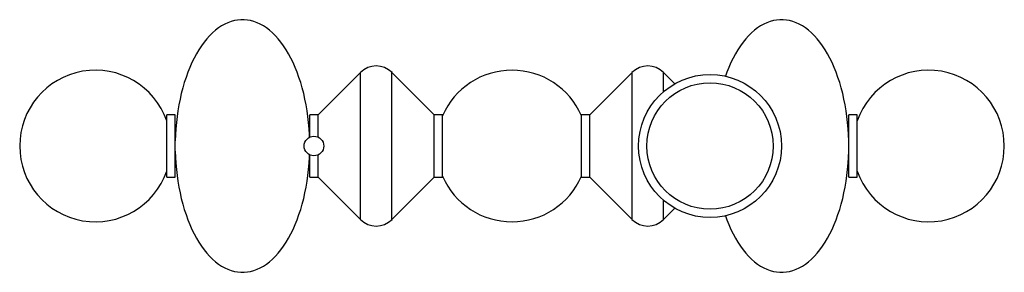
# Paper-space layout '_Superior' of a CAD drawing. Header units: inches. Extents: x -23.1 to 23.1, y -5.9 to 5.9.
import ezdxf

# ---------------------------------------------------------------- set-up
doc = ezdxf.new("R2010")
doc.units = ezdxf.units.IN
doc.header["$MEASUREMENT"] = 0

psp = doc.layouts.new('_Superior')

# ---------------------------------------------------------------- linework, layer by layer
at = {"color": 7, "linetype": 'Continuous', "lineweight": 25}
for p, q in [((-7.098, 3.434), (-9.075, 1.457)), ((-7.098, -3.434), (-7.098, 3.434)), ((-3.642, 1.457), (-5.619, 3.434)), ((-5.619, -3.434), (-5.619, 3.434)), ((5.619, 3.434), (3.642, 1.457)), ((5.619, -3.434), (5.619, 3.434)), ((7.622, 2.91), (7.098, 3.434)), ((7.098, 2.542), (7.098, 3.434)), ((-15.773, 1.457), (-16.166, 1.457)), ((-16.166, -1.457), (-16.166, 1.457)), ((-15.773, -1.457), (-15.773, 1.457)), ((-9.075, 1.457), (-9.469, 1.457)), ((-9.469, 0.417), (-9.469, 1.457)), ((-9.075, 0.417), (-9.075, 1.457)), ((-3.248, 1.457), (-3.642, 1.457)), ((-3.642, -1.457), (-3.642, 1.457)), ((-3.248, -1.457), (-3.248, 1.457)), ((3.642, 1.457), (3.248, 1.457)), ((3.248, -1.457), (3.248, 1.457)), ((3.642, -1.457), (3.642, 1.457)), ((16.166, 1.457), (15.773, 1.457)), ((15.773, -1.457), (15.773, 1.457)), ((16.166, -1.457), (16.166, 1.457)), ((-15.765, 0.236), (-15.773, 0.236)), ((-15.765, -0.236), (-15.765, 0.236)), ((15.773, 0.236), (15.765, 0.236)), ((15.765, -0.236), (15.765, 0.236)), ((-15.773, -0.236), (-15.765, -0.236)), ((-9.469, -1.457), (-9.469, -0.417)), ((-9.075, -1.457), (-9.075, -0.417)), ((15.765, -0.236), (15.773, -0.236)), ((-16.166, -1.457), (-15.773, -1.457)), ((-9.469, -1.457), (-9.075, -1.457)), ((-9.075, -1.457), (-7.098, -3.434)), ((-5.619, -3.434), (-3.642, -1.457)), ((-3.642, -1.457), (-3.248, -1.457)), ((3.248, -1.457), (3.642, -1.457)), ((3.642, -1.457), (5.619, -3.434)), ((15.773, -1.457), (16.166, -1.457)), ((7.098, -3.434), (7.098, -2.542)), ((7.098, -3.434), (7.622, -2.91))]:
    psp.add_line(p, q, dxfattribs=at)
at = {"color": 7, "linetype": 'Continuous', "lineweight": 25, "flags": 128}
for points in [[(-9.476, 0.413), (-9.481, 0.523), (-9.498, 0.808), (-9.523, 1.091), (-9.555, 1.372), (-9.594, 1.649), (-9.64, 1.923), (-9.693, 2.191), (-9.754, 2.455), (-9.821, 2.713), (-9.894, 2.965), (-9.974, 3.209), (-10.061, 3.447), (-10.153, 3.675), (-10.251, 3.896), (-10.355, 4.107), (-10.464, 4.308), (-10.578, 4.499), (-10.697, 4.68), (-10.82, 4.849), (-10.948, 5.007), (-11.08, 5.153), (-11.215, 5.287), (-11.354, 5.409), (-11.495, 5.518), (-11.64, 5.613), (-11.786, 5.696), (-11.935, 5.765), (-12.085, 5.82), (-12.236, 5.862), (-12.389, 5.89), (-12.542, 5.904), (-12.695, 5.904), (-12.847, 5.89), (-13, 5.862), (-13.151, 5.82), (-13.301, 5.765), (-13.45, 5.696), (-13.597, 5.613), (-13.741, 5.518), (-13.882, 5.409), (-14.021, 5.287), (-14.156, 5.153), (-14.288, 5.007), (-14.416, 4.849), (-14.539, 4.68), (-14.658, 4.499), (-14.772, 4.308), (-14.882, 4.107), (-14.985, 3.896), (-15.083, 3.675), (-15.176, 3.447), (-15.262, 3.209), (-15.342, 2.965), (-15.416, 2.713), (-15.483, 2.455), (-15.543, 2.191), (-15.596, 1.923), (-15.642, 1.649), (-15.682, 1.372), (-15.714, 1.091), (-15.738, 0.808), (-15.755, 0.523), (-15.765, 0.236), (-15.765, 0.236)], [(15.765, 0.236), (15.755, 0.523), (15.738, 0.808), (15.714, 1.091), (15.682, 1.372), (15.642, 1.649), (15.596, 1.923), (15.543, 2.191), (15.483, 2.455), (15.416, 2.713), (15.342, 2.965), (15.262, 3.209), (15.176, 3.447), (15.083, 3.675), (14.985, 3.896), (14.882, 4.107), (14.772, 4.308), (14.658, 4.499), (14.539, 4.68), (14.416, 4.849), (14.288, 5.007), (14.156, 5.153), (14.021, 5.287), (13.882, 5.409), (13.741, 5.518), (13.597, 5.613), (13.45, 5.696), (13.301, 5.765), (13.151, 5.82), (13, 5.862), (12.847, 5.89), (12.695, 5.904), (12.542, 5.904), (12.389, 5.89), (12.236, 5.862), (12.085, 5.82), (11.935, 5.765), (11.786, 5.696), (11.64, 5.613), (11.495, 5.518), (11.354, 5.409), (11.215, 5.287), (11.08, 5.153), (10.948, 5.007), (10.82, 4.849), (10.697, 4.68), (10.578, 4.499), (10.464, 4.308), (10.355, 4.107), (10.251, 3.896), (10.153, 3.675), (10.061, 3.447), (9.994, 3.266)], [(-15.765, -0.236), (-15.755, -0.523), (-15.738, -0.808), (-15.714, -1.091), (-15.682, -1.372), (-15.642, -1.649), (-15.596, -1.923), (-15.543, -2.191), (-15.483, -2.455), (-15.416, -2.713), (-15.342, -2.965), (-15.262, -3.209), (-15.176, -3.447), (-15.083, -3.675), (-14.985, -3.896), (-14.882, -4.107), (-14.772, -4.308), (-14.658, -4.499), (-14.539, -4.68), (-14.416, -4.849), (-14.288, -5.007), (-14.156, -5.153), (-14.021, -5.287), (-13.882, -5.409), (-13.741, -5.518), (-13.597, -5.613), (-13.45, -5.696), (-13.301, -5.765), (-13.151, -5.82), (-13, -5.862), (-12.847, -5.89), (-12.695, -5.904), (-12.542, -5.904), (-12.389, -5.89), (-12.236, -5.862), (-12.085, -5.82), (-11.935, -5.765), (-11.786, -5.696), (-11.64, -5.613), (-11.495, -5.518), (-11.354, -5.409), (-11.215, -5.287), (-11.08, -5.153), (-10.948, -5.007), (-10.82, -4.849), (-10.697, -4.68), (-10.578, -4.499), (-10.464, -4.308), (-10.355, -4.107), (-10.251, -3.896), (-10.153, -3.675), (-10.061, -3.447), (-9.974, -3.209), (-9.894, -2.965), (-9.821, -2.713), (-9.754, -2.455), (-9.693, -2.191), (-9.64, -1.923), (-9.594, -1.649), (-9.555, -1.372), (-9.523, -1.091), (-9.498, -0.808), (-9.481, -0.523), (-9.476, -0.413)], [(9.994, -3.266), (10.061, -3.447), (10.153, -3.675), (10.251, -3.896), (10.355, -4.107), (10.464, -4.308), (10.578, -4.499), (10.697, -4.68), (10.82, -4.849), (10.948, -5.007), (11.08, -5.153), (11.215, -5.287), (11.354, -5.409), (11.495, -5.518), (11.64, -5.613), (11.786, -5.696), (11.935, -5.765), (12.085, -5.82), (12.236, -5.862), (12.389, -5.89), (12.542, -5.904), (12.695, -5.904), (12.847, -5.89), (13, -5.862), (13.151, -5.82), (13.301, -5.765), (13.45, -5.696), (13.597, -5.613), (13.741, -5.518), (13.882, -5.409), (14.021, -5.287), (14.156, -5.153), (14.288, -5.007), (14.416, -4.849), (14.539, -4.68), (14.658, -4.499), (14.772, -4.308), (14.882, -4.107), (14.985, -3.896), (15.083, -3.675), (15.176, -3.447), (15.262, -3.209), (15.342, -2.965), (15.416, -2.713), (15.483, -2.455), (15.543, -2.191), (15.596, -1.923), (15.642, -1.649), (15.682, -1.372), (15.714, -1.091), (15.738, -0.808), (15.755, -0.523), (15.765, -0.236), (15.765, -0.236)]]:
    psp.add_lwpolyline(points, dxfattribs=at)
at = {"color": 7, "linetype": 'Continuous', "lineweight": 25}
for centre, radius in [((9.272, 0), 3.345), ((9.272, 0), 2.955), ((-9.272, 0), 0.461)]:
    psp.add_circle(centre, radius, dxfattribs=at)
for centre, radius, start, end in [((-6.358, 2.695), 1.046, 45, 135), ((6.358, 2.695), 1.046, 45, 135), ((-19.507, 0), 3.543, 19.4712, 340.5288), ((0, 0), 3.543, 23.5565, 156.4435), ((19.507, 0), 3.543, 199.4712, 160.5288), ((0, 0), 3.543, 203.5565, 336.4435), ((-6.358, -2.695), 1.046, 225, 315), ((6.358, -2.695), 1.046, 225, 315)]:
    psp.add_arc(centre, radius, start, end, dxfattribs=at)

doc.saveas('drawing.dxf')
